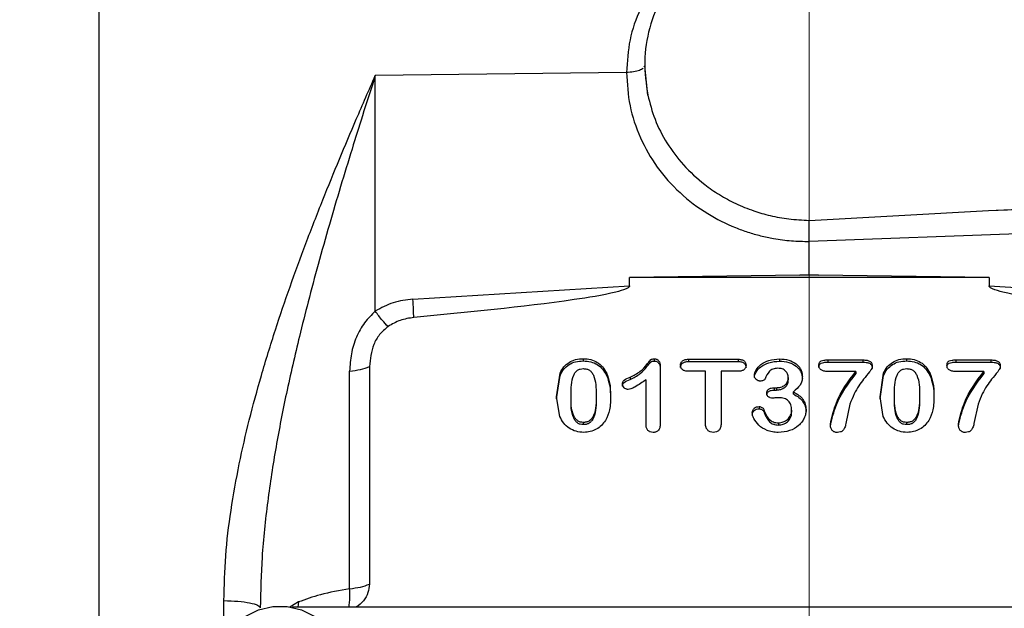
# Model space of a CAD drawing. Header units: inches. Extents: x 0.6 to 16.3, y 0.2 to 11.5.
# Tile 6 of 18: x 2.5 to 4.6, y 7.5 to 8.7. Entities that reach past the tile are written whole.
import ezdxf

# ---------------------------------------------------------------- set-up
doc = ezdxf.new("R2010")
doc.units = ezdxf.units.IN
doc.header["$MEASUREMENT"] = 0
doc.linetypes.add('CENTERX2', pattern=[0.8, 0.5, -0.1, 0.1, -0.1])
doc.styles.add('SLDTEXTSTYLE0', font='TXT', dxfattribs={"width": 0.75})
doc.dimstyles.new('SLDDIMSTYLE1', dxfattribs={"dimtxt": 0.137795, "dimasz": 0.14, "dimexe": 0, "dimexo": 0.0625, "dimgap": 0.034449, "dimtad": 0, "dimdec": 1, "dimlfac": 1.5, "dimrnd": 1e-09, "dimzin": 4, "dimdsep": 46, "dimtxsty": 'SLDTEXTSTYLE0', "dimblk1": 'CLOSED', "dimblk2": 'CLOSED', "dimsah": 1, "dimcen": 0.09, "dimadec": 0, "dimazin": 1, "dimtfac": 1, "dimtdec": 1, "dimtofl": 0, "dimtmove": 0, "dimatfit": 3, "dimldrblk": 'CLOSED', "dimfxl": 0, "dimfrac": 2, "dimtolj": 1, "dimtzin": 12, "dimarcsym": 0})

# ---------------------------------------------------------------- blocks, each defined once
blk = doc.blocks.new('_Closed')
at = {"color": 0, "linetype": 'ByBlock', "lineweight": -2}
for p, q in [((-1, 0.166667), (0, 0)), ((-1, 0.166667), (-1, -0.166667)), ((0, 0), (-1, -0.166667)), ((0, 0), (-1, 0))]:
    blk.add_line(p, q, dxfattribs=at)
blk = doc.blocks.new('_D_1')
at = {"color": 7, "linetype": 'Continuous', "lineweight": 0}
for p, q in [((2.5383, 10.8544), (2.4963, 10.8544)), ((2.4963, 10.8544), (2.4963, 10.6356)), ((2.8437, 10.8544), (2.8857, 10.8544)), ((2.8857, 10.8544), (2.8857, 10.6356)), ((1.4547, 8.3075), (1.4547, 10.6953)), ((4.1497, 5.9189), (4.1497, 10.6953)), ((1.4547, 10.6559), (2.3754, 10.6559)), ((4.1497, 10.6559), (3.0066, 10.6559)), ((2.4963, 10.6356), (2.5383, 10.6356)), ((2.8857, 10.6356), (2.8437, 10.6356))]:
    blk.add_line(p, q, dxfattribs=at)
at = {"color": 7, "linetype": 'Continuous', "lineweight": 18, "xscale": 0.14, "yscale": 0.14, "rotation": 180.0000000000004}
blk.add_blockref('_Closed', (1.4547, 10.6559, -1.4543), dxfattribs=at)
at = {"color": 7, "linetype": 'Continuous', "lineweight": 18, "xscale": 0.14, "yscale": 0.14}
blk.add_blockref('_Closed', (4.1497, 10.6559, -1.4543), dxfattribs=at)
at = {"color": 7, "linetype": 'Continuous', "lineweight": 18, "char_height": 0.1378, "attachment_point": 1, "style": 'SLDTEXTSTYLE0'}
for s, insert in [('103', (2.5383, 10.8132)), ('4.0', (2.5637, 10.6071))]:
    blk.add_mtext(s, dxfattribs=dict(at, insert=insert))

msp = doc.modelspace()

# ---------------------------------------------------------------- linework, layer by layer
at = {"color": 7, "linetype": 'CENTERX2', "lineweight": 18}
msp.add_line((4.1497, 4.1755), (4.1497, 10.743), dxfattribs=at)
at = {"color": 7, "linetype": 'Continuous', "lineweight": 25}
for p, q in [((3.8, 8.6197), (3.7985, 8.6169)), ((3.8, 8.6197), (3.8, 8.6197)), ((3.8065, 8.5571), (3.8, 8.6197)), ((3.7614, 8.6053), (3.2276, 8.5986)), ((3.2276, 8.0981), (3.2276, 8.5986)), ((4.5302, 8.3118), (5.9963, 8.3836)), ((4.5302, 8.3118), (5.0712, 8.3315)), ((4.1495, 8.2911), (4.5302, 8.3118)), ((4.1495, 8.2897), (4.1495, 8.2911)), ((5.0719, 8.2799), (4.1497, 8.2463)), ((4.1497, 8.1755), (4.1497, 8.2463)), ((4.1299, 8.1743), (3.7679, 8.1697)), ((3.7679, 8.152), (3.7679, 8.1697)), ((4.5316, 8.1697), (3.7679, 8.1697)), ((4.1299, 8.1743), (4.1497, 8.1755)), ((4.1497, 8.1745), (4.1299, 8.1743)), ((4.1497, 8.1755), (4.1696, 8.1743)), ((4.1497, 8.1755), (4.1497, 8.1745)), ((4.1696, 8.1743), (4.1497, 8.1745)), ((4.5316, 8.1697), (4.1696, 8.1743)), ((4.5316, 8.1697), (4.5316, 8.152)), ((3.3075, 8.1237), (3.7679, 8.152)), ((4.5316, 8.152), (4.992, 8.1237)), ((3.6694, 7.9972), (3.6694, 7.9924)), ((3.8202, 7.997), (3.8202, 7.9922)), ((3.893, 7.996), (3.9985, 7.996)), ((3.893, 7.996), (3.893, 7.9912)), ((3.9985, 7.996), (3.9985, 7.9912)), ((4.0863, 7.9967), (4.0863, 7.9919)), ((4.1888, 7.9946), (4.2633, 7.9946)), ((4.1888, 7.9946), (4.1888, 7.9898)), ((4.2633, 7.9946), (4.2633, 7.9898)), ((4.3565, 7.9972), (4.3565, 7.9924)), ((4.4608, 7.9946), (4.5353, 7.9946)), ((4.4608, 7.9946), (4.4608, 7.9898)), ((4.5353, 7.9946), (4.5353, 7.9898)), ((3.215, 7.9803), (3.215, 7.5181)), ((3.8332, 7.9809), (3.8332, 7.8614)), ((3.893, 7.9912), (3.9985, 7.9912)), ((4.1888, 7.9898), (4.2633, 7.9898)), ((4.4608, 7.9898), (4.5353, 7.9898)), ((3.1731, 7.5085), (3.1731, 7.9707)), ((3.6129, 7.9163), (3.6203, 7.9664)), ((3.6129, 7.9116), (3.6203, 7.9617)), ((3.6203, 7.9664), (3.6203, 7.9617)), ((3.7188, 7.9668), (3.7188, 7.962)), ((3.7688, 7.9579), (3.7688, 7.9531)), ((3.8028, 7.8573), (3.8028, 7.9523)), ((3.9292, 7.9704), (3.893, 7.9704)), ((3.9292, 7.8592), (3.9292, 7.9704)), ((3.9985, 7.9704), (3.9623, 7.9704)), ((3.9623, 7.9704), (3.9623, 7.8592)), ((4.1051, 7.9573), (4.1051, 7.9525)), ((4.2487, 7.9701), (4.1888, 7.9701)), ((4.2487, 7.9701), (4.2487, 7.9653)), ((4.3, 7.9163), (4.3074, 7.9664)), ((4.3, 7.9116), (4.3074, 7.9617)), ((4.3074, 7.9664), (4.3074, 7.9617)), ((4.4059, 7.9668), (4.4059, 7.962)), ((4.5207, 7.9701), (4.4608, 7.9701)), ((4.5207, 7.9701), (4.5207, 7.9653)), ((4.0754, 7.9354), (4.0799, 7.9354)), ((4.0754, 7.9354), (4.0754, 7.9306)), ((4.0754, 7.9306), (4.0799, 7.9306)), ((4.0799, 7.9354), (4.0799, 7.9306)), ((3.6196, 7.8744), (3.6129, 7.9163)), ((3.6435, 7.9146), (3.6435, 7.9194)), ((3.6967, 7.9202), (3.6967, 7.9154)), ((4.1161, 7.9219), (4.1161, 7.9267)), ((4.3067, 7.8744), (4.3, 7.9163)), ((4.3306, 7.9146), (4.3306, 7.9194)), ((4.3838, 7.9202), (4.3838, 7.9154)), ((4.0431, 7.8955), (4.0431, 7.8907)), ((4.0529, 7.8895), (4.0529, 7.8848)), ((4.1122, 7.8881), (4.1122, 7.8833)), ((4.2362, 7.9003), (4.2276, 7.8592)), ((4.5083, 7.9003), (4.4996, 7.8592)), ((3.67, 7.857), (3.67, 7.8618)), ((4.0841, 7.8609), (4.0841, 7.8561)), ((4.3571, 7.857), (4.3571, 7.8618)), ((5.2488, 7.4693), (3.0513, 7.4693))]:
    msp.add_line(p, q, dxfattribs=at)
at = {"color": 8, "linetype": 'Continuous', "lineweight": 25}
for p, q in [((2.9059, 7.4309), (2.9059, 7.4831)), ((3.0645, 7.4803), (3.0457, 7.4693)), ((3.0645, 7.4803), (3.0631, 7.4693))]:
    msp.add_line(p, q, dxfattribs=at)
at = {"color": 7, "linetype": 'Continuous', "lineweight": 25, "flags": 128}
msp.add_lwpolyline([(2.9492, 7.266), (2.9407, 7.2729), (2.9209, 7.2951), (2.9078, 7.3212), (2.902, 7.3496), (2.9039, 7.3784), (2.9135, 7.4058), (2.93, 7.4302), (2.9526, 7.4499), (2.9797, 7.4638), (3.0096, 7.471), (3.0405, 7.471), (3.0705, 7.4638), (3.0976, 7.4499), (3.1201, 7.4302), (3.1367, 7.4058), (3.1462, 7.3784), (3.1482, 7.3496), (3.1424, 7.3212), (3.1292, 7.2951), (3.1095, 7.2729), (3.1037, 7.268)], dxfattribs=at)
at = {"color": 7, "linetype": 'Continuous', "lineweight": 25}
for points in [[(2.6401, 9.0189), (2.6401, 8.9622), (2.6401, 8.8488), (2.6401, 8.6655), (2.6401, 8.4751), (2.6401, 8.2782), (2.6401, 8.0773), (2.6401, 7.8743), (2.6401, 7.6713), (2.6401, 7.4704), (2.6401, 7.2736), (2.6401, 7.0831), (2.6401, 6.8999), (2.6401, 6.7865), (2.6401, 6.7298)], [(4.1497, 8.9463), (4.124, 8.9447), (4.0726, 8.9417), (3.9992, 8.9172), (3.9331, 8.8796), (3.8776, 8.829), (3.8351, 8.7683), (3.8081, 8.7005), (3.7965, 8.6286), (3.8032, 8.5809), (3.8065, 8.5571)], [(3.3094, 8.0847), (3.3092, 8.0899), (3.3088, 8.1003), (3.3079, 8.1159), (3.3075, 8.1237)], [(3.1731, 7.9707), (3.1811, 7.9717), (3.1972, 7.9737), (3.209, 7.9781), (3.215, 7.9803)], [(3.1731, 7.5085), (3.1811, 7.5095), (3.1972, 7.5115), (3.209, 7.5159), (3.215, 7.5181)], [(2.9059, 7.4831), (2.9161, 7.4828), (2.9365, 7.4822), (2.9619, 7.4786), (2.9796, 7.4735), (2.9819, 7.4696), (2.9831, 7.4676)]]:
    msp.add_open_spline(points, degree=3, dxfattribs=at)
for points, knots in [([(4.1497, 8.9542), (4.1244, 8.9526), (4.0735, 8.9492), (4.0001, 8.9285), (3.9325, 8.8968), (3.8734, 8.8538), (3.8248, 8.8015), (3.7888, 8.7413), (3.7658, 8.6751), (3.7629, 8.6286), (3.7614, 8.6053)], [0, 0, 0, 0, 0.12588, 0.252034, 0.377802, 0.503099, 0.627916, 0.752083, 0.876161, 1, 1, 1, 1]), ([(2.9059, 7.4831), (2.9067, 7.5148), (2.9083, 7.5787), (2.9203, 7.6758), (2.9375, 7.772), (2.9595, 7.8676), (2.9854, 7.9627), (3.0145, 8.0572), (3.0463, 8.1506), (3.0801, 8.2428), (3.1153, 8.3332), (3.1513, 8.4213), (3.1885, 8.5095), (3.2141, 8.5679), (3.2276, 8.5986)], [0, 0, 0, 0, 0.0815294, 0.164425, 0.2492067, 0.32972, 0.4127359, 0.4986256, 0.5805034, 0.66382, 0.7493837, 0.8303527, 0.9107101, 1, 1, 1, 1]), ([(3.2276, 8.5986), (3.2184, 8.5701), (3.2018, 8.5185), (3.1772, 8.4397), (3.1537, 8.3628), (3.1295, 8.2811), (3.1065, 8.1996), (3.0853, 8.1204), (3.0623, 8.0291), (3.0387, 7.9265), (3.0158, 7.8095), (2.998, 7.6934), (2.9856, 7.579), (2.9839, 7.5034), (2.9831, 7.4676)], [0, 0, 0, 0, 0.080466, 0.145667, 0.218995, 0.292319, 0.368437, 0.439039, 0.504129, 0.610517, 0.708099, 0.807732, 0.908693, 1, 1, 1, 1]), ([(3.7614, 8.6053), (3.7628, 8.5816), (3.7657, 8.5341), (3.7888, 8.4658), (3.8246, 8.4031), (3.8733, 8.3483), (3.9302, 8.3052), (3.9807, 8.2797), (4.0191, 8.2658), (4.0462, 8.2581), (4.077, 8.2516), (4.1116, 8.2469), (4.1371, 8.2465), (4.1497, 8.2463)], [0, 0, 0, 0, 0.124909, 0.249823, 0.374761, 0.499689, 0.624657, 0.735186, 0.781752, 0.828233, 0.874875, 0.937632, 1, 1, 1, 1]), ([(3.8065, 8.5571), (3.811, 8.5398), (3.8203, 8.5046), (3.8462, 8.4544), (3.8815, 8.4073), (3.9205, 8.3713), (3.9587, 8.3449), (3.9935, 8.3261), (4.0298, 8.3113), (4.0676, 8.3005), (4.107, 8.293), (4.135, 8.2917), (4.1495, 8.2911)], [0, 0, 0, 0, 0.118447, 0.241237, 0.368461, 0.500145, 0.580736, 0.663983, 0.750058, 0.826143, 0.909682, 1, 1, 1, 1]), ([(4.1497, 8.2463), (4.1497, 8.2497), (4.1497, 8.2568), (4.1495, 8.2684), (4.1494, 8.2801), (4.1495, 8.2865), (4.1495, 8.2897)], [0, 0, 0, 0, 0.2254737, 0.4672839, 0.7254546, 1, 1, 1, 1]), ([(3.7679, 8.152), (3.7679, 8.1518), (3.7679, 8.1512), (3.7673, 8.1501), (3.7652, 8.1479), (3.7557, 8.1431), (3.7173, 8.1327), (3.567, 8.1092), (3.4233, 8.0956), (3.3094, 8.0847)], [0, 0, 0, 0, 0.001747, 0.003648, 0.008277, 0.022178, 0.071791, 0.264748, 1, 1, 1, 1]), ([(4.99, 8.0847), (4.8762, 8.0956), (4.7325, 8.1092), (4.5822, 8.1327), (4.5438, 8.1431), (4.5343, 8.1479), (4.5322, 8.1501), (4.5316, 8.1512), (4.5316, 8.1518), (4.5316, 8.152)], [0, 0, 0, 0, 0.735251, 0.928208, 0.97782, 0.991721, 0.996351, 0.998252, 1, 1, 1, 1]), ([(3.3075, 8.1237), (3.2933, 8.122), (3.2649, 8.1184), (3.24, 8.1049), (3.2276, 8.0981)], [0, 0, 0, 0, 0.500024, 1, 1, 1, 1]), ([(3.2276, 8.0981), (3.2196, 8.0903), (3.203, 8.0741), (3.1864, 8.0425), (3.1752, 8.0074), (3.1738, 7.9831), (3.1731, 7.9707)], [0, 0, 0, 0, 0.230595, 0.476915, 0.734981, 1, 1, 1, 1]), ([(3.2548, 8.0656), (3.2507, 8.0697), (3.2426, 8.0778), (3.2326, 8.0914), (3.2276, 8.0981)], [0, 0, 0, 0, 0.500032, 1, 1, 1, 1]), ([(3.3094, 8.0847), (3.2996, 8.0832), (3.2801, 8.0802), (3.2632, 8.0705), (3.2548, 8.0656)], [0, 0, 0, 0, 0.5009834, 1, 1, 1, 1]), ([(3.2548, 8.0656), (3.2484, 8.0602), (3.2356, 8.0494), (3.2194, 8.0204), (3.2167, 7.9964), (3.215, 7.9803)], [0, 0, 0, 0, 0.250276, 0.500611, 1, 1, 1, 1]), ([(3.6203, 7.9664), (3.6227, 7.971), (3.6273, 7.9799), (3.639, 7.99), (3.6534, 7.9962), (3.6639, 7.9969), (3.6694, 7.9972)], [0, 0, 0, 0, 0.259574, 0.499925, 0.740236, 1, 1, 1, 1]), ([(3.6203, 7.9617), (3.6227, 7.9663), (3.6273, 7.9752), (3.639, 7.9852), (3.6534, 7.9915), (3.6639, 7.9921), (3.6694, 7.9924)], [0, 0, 0, 0, 0.259698, 0.499935, 0.740361, 1, 1, 1, 1]), ([(3.6694, 7.9972), (3.6748, 7.9969), (3.6852, 7.9962), (3.6995, 7.99), (3.7112, 7.9801), (3.7162, 7.9714), (3.7188, 7.9668)], [0, 0, 0, 0, 0.256598, 0.497206, 0.737024, 1, 1, 1, 1]), ([(3.6694, 7.9924), (3.6748, 7.9921), (3.6852, 7.9914), (3.6995, 7.9852), (3.7112, 7.9753), (3.7162, 7.9666), (3.7188, 7.962)], [0, 0, 0, 0, 0.256718, 0.497216, 0.737148, 1, 1, 1, 1]), ([(3.7688, 7.9579), (3.7764, 7.9616), (3.7904, 7.9684), (3.8024, 7.9819), (3.8093, 7.9906), (3.8121, 7.9945), (3.8142, 7.996), (3.8166, 7.9968), (3.8187, 7.9969), (3.8202, 7.997)], [0, 0, 0, 0, 0.3750446, 0.6892168, 0.8178571, 0.8877444, 0.9090441, 0.9340714, 1, 1, 1, 1]), ([(3.7688, 7.9531), (3.7764, 7.9568), (3.7904, 7.9636), (3.8024, 7.9772), (3.8093, 7.9858), (3.8121, 7.9897), (3.8142, 7.9912), (3.8166, 7.9921), (3.8187, 7.9921), (3.8202, 7.9922)], [0, 0, 0, 0, 0.3750529, 0.689232, 0.8186005, 0.8877655, 0.9091516, 0.9342129, 1, 1, 1, 1]), ([(3.8202, 7.997), (3.8211, 7.9969), (3.8229, 7.9968), (3.8256, 7.996), (3.8278, 7.9946), (3.8305, 7.992), (3.8329, 7.9873), (3.8331, 7.9832), (3.8332, 7.9809)], [0, 0, 0, 0, 0.117119, 0.227253, 0.336642, 0.451648, 0.701902, 1, 1, 1, 1]), ([(3.8202, 7.9922), (3.8211, 7.9921), (3.823, 7.9921), (3.8256, 7.9912), (3.8278, 7.9898), (3.8305, 7.9872), (3.8329, 7.9825), (3.8331, 7.9784), (3.8332, 7.9761)], [0, 0, 0, 0, 0.117329, 0.227527, 0.336851, 0.451704, 0.702282, 1, 1, 1, 1]), ([(3.8761, 7.9832), (3.8762, 7.9841), (3.8763, 7.986), (3.8771, 7.9885), (3.8785, 7.9908), (3.8804, 7.9927), (3.8829, 7.9942), (3.887, 7.9957), (3.8905, 7.9959), (3.893, 7.996)], [0, 0, 0, 0, 0.122827, 0.236649, 0.346923, 0.459626, 0.577575, 0.704075, 1, 1, 1, 1]), ([(3.9985, 7.996), (4.001, 7.9959), (4.0046, 7.9957), (4.0089, 7.9941), (4.0113, 7.9926), (4.0131, 7.9906), (4.015, 7.9876), (4.0152, 7.985), (4.0154, 7.9832)], [0, 0, 0, 0, 0.3079681, 0.4359459, 0.5531311, 0.6639947, 0.7721734, 1, 1, 1, 1]), ([(4.0332, 7.9618), (4.0334, 7.9637), (4.0338, 7.9677), (4.0378, 7.9761), (4.0472, 7.9862), (4.0646, 7.9951), (4.0787, 7.9962), (4.0863, 7.9967)], [0, 0, 0, 0, 0.085326, 0.181771, 0.408011, 0.680218, 1, 1, 1, 1]), ([(4.0332, 7.9571), (4.0334, 7.9589), (4.0338, 7.963), (4.0378, 7.9713), (4.0472, 7.9814), (4.0646, 7.9904), (4.0787, 7.9914), (4.0863, 7.9919)], [0, 0, 0, 0, 0.085406, 0.181775, 0.408014, 0.680219, 1, 1, 1, 1]), ([(4.0863, 7.9967), (4.093, 7.9963), (4.1057, 7.9954), (4.1197, 7.9883), (4.1277, 7.9806), (4.1319, 7.974), (4.1345, 7.9668), (4.1349, 7.9617), (4.135, 7.9591)], [0, 0, 0, 0, 0.284239, 0.53584, 0.653928, 0.76842, 0.882598, 1, 1, 1, 1]), ([(4.0863, 7.9919), (4.093, 7.9915), (4.1057, 7.9906), (4.1197, 7.9835), (4.1277, 7.9758), (4.1319, 7.9693), (4.1345, 7.962), (4.1349, 7.9569), (4.135, 7.9543)], [0, 0, 0, 0, 0.284241, 0.535843, 0.654117, 0.768423, 0.882701, 1, 1, 1, 1]), ([(4.1702, 7.9832), (4.1702, 7.9843), (4.1703, 7.9863), (4.1712, 7.989), (4.1728, 7.9912), (4.1761, 7.9931), (4.1815, 7.9943), (4.1862, 7.9945), (4.1888, 7.9946)], [0, 0, 0, 0, 0.136035, 0.251228, 0.353884, 0.455432, 0.693783, 1, 1, 1, 1]), ([(4.2633, 7.9946), (4.2664, 7.9945), (4.2717, 7.9943), (4.2779, 7.9923), (4.281, 7.9897), (4.2825, 7.9872), (4.2834, 7.9843), (4.2835, 7.9822), (4.2836, 7.981)], [0, 0, 0, 0, 0.324083, 0.560406, 0.660399, 0.762283, 0.873541, 1, 1, 1, 1]), ([(4.3074, 7.9664), (4.3098, 7.971), (4.3144, 7.9799), (4.3261, 7.99), (4.3404, 7.9962), (4.351, 7.9969), (4.3565, 7.9972)], [0, 0, 0, 0, 0.259574, 0.499925, 0.740236, 1, 1, 1, 1]), ([(4.3074, 7.9617), (4.3098, 7.9663), (4.3144, 7.9752), (4.3261, 7.9852), (4.3405, 7.9915), (4.351, 7.9921), (4.3565, 7.9924)], [0, 0, 0, 0, 0.259698, 0.499935, 0.740361, 1, 1, 1, 1]), ([(4.3565, 7.9972), (4.3619, 7.9969), (4.3723, 7.9962), (4.3866, 7.99), (4.3983, 7.9801), (4.4033, 7.9714), (4.4059, 7.9668)], [0, 0, 0, 0, 0.256598, 0.497206, 0.737024, 1, 1, 1, 1]), ([(4.3565, 7.9924), (4.3619, 7.9921), (4.3723, 7.9914), (4.3866, 7.9852), (4.3983, 7.9753), (4.4033, 7.9666), (4.4059, 7.962)], [0, 0, 0, 0, 0.256718, 0.497216, 0.737148, 1, 1, 1, 1]), ([(4.4422, 7.9832), (4.4423, 7.9843), (4.4424, 7.9863), (4.4433, 7.989), (4.4449, 7.9912), (4.4481, 7.9931), (4.4536, 7.9943), (4.4582, 7.9945), (4.4608, 7.9946)], [0, 0, 0, 0, 0.136035, 0.251228, 0.353884, 0.455432, 0.693783, 1, 1, 1, 1]), ([(4.5353, 7.9946), (4.5384, 7.9945), (4.5438, 7.9943), (4.5499, 7.9923), (4.5531, 7.9897), (4.5546, 7.9872), (4.5555, 7.9843), (4.5556, 7.9822), (4.5556, 7.981)], [0, 0, 0, 0, 0.324083, 0.560406, 0.660399, 0.762283, 0.873541, 1, 1, 1, 1]), ([(3.6435, 7.9194), (3.6435, 7.9341), (3.6434, 7.9512), (3.6523, 7.9683), (3.657, 7.9729), (3.6631, 7.9757), (3.6675, 7.9759), (3.6698, 7.9761)], [0, 0, 0, 0, 0.630832, 0.731187, 0.819991, 0.906328, 1, 1, 1, 1]), ([(3.6698, 7.9761), (3.6722, 7.9759), (3.6768, 7.9757), (3.683, 7.9729), (3.6878, 7.9682), (3.6969, 7.9516), (3.6968, 7.9347), (3.6967, 7.9202)], [0, 0, 0, 0, 0.098523, 0.18739, 0.275879, 0.378904, 1, 1, 1, 1]), ([(3.8761, 7.9784), (3.8762, 7.9794), (3.8763, 7.9812), (3.8771, 7.9837), (3.8785, 7.986), (3.8804, 7.9879), (3.8829, 7.9894), (3.887, 7.9909), (3.8905, 7.9911), (3.893, 7.9912)], [0, 0, 0, 0, 0.123069, 0.236966, 0.347168, 0.45969, 0.577876, 0.704462, 1, 1, 1, 1]), ([(3.893, 7.9704), (3.8904, 7.9705), (3.8869, 7.9707), (3.8827, 7.9722), (3.8802, 7.9738), (3.8784, 7.9757), (3.8766, 7.9788), (3.8763, 7.9814), (3.8761, 7.9832)], [0, 0, 0, 0, 0.305012, 0.432199, 0.54885, 0.659477, 0.768167, 1, 1, 1, 1]), ([(3.9985, 7.9912), (4.001, 7.9911), (4.0046, 7.9909), (4.0089, 7.9894), (4.0113, 7.9878), (4.0131, 7.9858), (4.015, 7.9828), (4.0152, 7.9802), (4.0154, 7.9784)], [0, 0, 0, 0, 0.308345, 0.436238, 0.553195, 0.664254, 0.77251, 1, 1, 1, 1]), ([(4.0154, 7.9832), (4.0152, 7.9814), (4.015, 7.9788), (4.0131, 7.9757), (4.0112, 7.9738), (4.0088, 7.9722), (4.0046, 7.9707), (4.001, 7.9705), (3.9985, 7.9704)], [0, 0, 0, 0, 0.23077, 0.339542, 0.45073, 0.567662, 0.695059, 1, 1, 1, 1]), ([(4.0832, 7.9768), (4.0794, 7.9766), (4.074, 7.9763), (4.068, 7.9733), (4.0612, 7.967), (4.0583, 7.9599), (4.0559, 7.9541)], [0, 0, 0, 0, 0.283743, 0.400474, 0.504922, 1, 1, 1, 1]), ([(4.1051, 7.9573), (4.1049, 7.9598), (4.1043, 7.9649), (4.1003, 7.9703), (4.0961, 7.9737), (4.0908, 7.9763), (4.0863, 7.9766), (4.0832, 7.9768)], [0, 0, 0, 0, 0.238971, 0.479096, 0.603797, 0.728532, 1, 1, 1, 1]), ([(4.1702, 7.9784), (4.1702, 7.9795), (4.1703, 7.9815), (4.1712, 7.9843), (4.1728, 7.9864), (4.1761, 7.9883), (4.1815, 7.9895), (4.1862, 7.9897), (4.1888, 7.9898)], [0, 0, 0, 0, 0.13624, 0.251492, 0.354081, 0.455499, 0.694432, 1, 1, 1, 1]), ([(4.1888, 7.9701), (4.1861, 7.9702), (4.1812, 7.9703), (4.1756, 7.9724), (4.1727, 7.975), (4.1712, 7.9773), (4.1703, 7.9801), (4.1702, 7.9821), (4.1702, 7.9832)], [0, 0, 0, 0, 0.307352, 0.546387, 0.652221, 0.758481, 0.872423, 1, 1, 1, 1]), ([(4.2836, 7.981), (4.2835, 7.9802), (4.2832, 7.9779), (4.2812, 7.974), (4.2752, 7.9656), (4.2655, 7.9546), (4.2543, 7.9391), (4.244, 7.9215), (4.239, 7.9078), (4.2362, 7.9003)], [0, 0, 0, 0, 0.0255614, 0.0743931, 0.1382907, 0.3533815, 0.5337641, 0.7422867, 1, 1, 1, 1]), ([(4.2633, 7.9898), (4.2664, 7.9897), (4.2707, 7.9896), (4.2759, 7.9882), (4.2788, 7.9868), (4.281, 7.9849), (4.2825, 7.9824), (4.2834, 7.9795), (4.2835, 7.9774), (4.2836, 7.9763)], [0, 0, 0, 0, 0.324163, 0.451871, 0.560974, 0.661015, 0.762853, 0.873913, 1, 1, 1, 1]), ([(4.3306, 7.9194), (4.3306, 7.9341), (4.3305, 7.9512), (4.3394, 7.9683), (4.3441, 7.9729), (4.3502, 7.9757), (4.3546, 7.9759), (4.3569, 7.9761)], [0, 0, 0, 0, 0.630832, 0.731187, 0.819991, 0.906328, 1, 1, 1, 1]), ([(4.3569, 7.9761), (4.3593, 7.9759), (4.3639, 7.9757), (4.3701, 7.9729), (4.3749, 7.9682), (4.384, 7.9516), (4.3839, 7.9347), (4.3838, 7.9202)], [0, 0, 0, 0, 0.098523, 0.18739, 0.275879, 0.378904, 1, 1, 1, 1]), ([(4.4422, 7.9784), (4.4423, 7.9795), (4.4424, 7.9815), (4.4433, 7.9843), (4.4449, 7.9864), (4.4481, 7.9883), (4.4536, 7.9895), (4.4582, 7.9897), (4.4608, 7.9898)], [0, 0, 0, 0, 0.13624, 0.251492, 0.354081, 0.455499, 0.694432, 1, 1, 1, 1]), ([(4.4608, 7.9701), (4.4581, 7.9702), (4.4532, 7.9703), (4.4477, 7.9724), (4.4447, 7.975), (4.4432, 7.9773), (4.4424, 7.9801), (4.4423, 7.9821), (4.4422, 7.9832)], [0, 0, 0, 0, 0.307352, 0.546387, 0.652221, 0.758481, 0.872423, 1, 1, 1, 1]), ([(4.5556, 7.981), (4.5555, 7.9802), (4.5553, 7.9779), (4.5533, 7.974), (4.5472, 7.9656), (4.5376, 7.9546), (4.5263, 7.9391), (4.5161, 7.9215), (4.5111, 7.9078), (4.5083, 7.9003)], [0, 0, 0, 0, 0.025561, 0.074393, 0.138291, 0.353382, 0.533764, 0.742287, 1, 1, 1, 1]), ([(4.5353, 7.9898), (4.5384, 7.9897), (4.5428, 7.9896), (4.5479, 7.9882), (4.5508, 7.9868), (4.553, 7.9849), (4.5546, 7.9824), (4.5555, 7.9795), (4.5556, 7.9774), (4.5556, 7.9763)], [0, 0, 0, 0, 0.3241632, 0.4518713, 0.5609743, 0.6610146, 0.7628527, 0.8739127, 1, 1, 1, 1]), ([(3.7188, 7.9668), (3.7213, 7.9599), (3.727, 7.9442), (3.7272, 7.9275), (3.7273, 7.9181)], [0, 0, 0, 0, 0.435339, 1, 1, 1, 1]), ([(3.7188, 7.962), (3.7213, 7.9552), (3.727, 7.9394), (3.7272, 7.9228), (3.7273, 7.9134)], [0, 0, 0, 0, 0.435339, 1, 1, 1, 1]), ([(3.7527, 7.9435), (3.7527, 7.9443), (3.7528, 7.9459), (3.7535, 7.9481), (3.7546, 7.95), (3.7592, 7.954), (3.7644, 7.9561), (3.7688, 7.9579)], [0, 0, 0, 0, 0.111606, 0.211362, 0.304197, 0.396154, 1, 1, 1, 1]), ([(3.7527, 7.9387), (3.7528, 7.9403), (3.753, 7.9426), (3.7546, 7.9452), (3.7592, 7.9492), (3.7644, 7.9513), (3.7688, 7.9531)], [0, 0, 0, 0, 0.2111541, 0.303925, 0.3955536, 1, 1, 1, 1]), ([(3.8028, 7.9523), (3.7951, 7.947), (3.7849, 7.9399), (3.7718, 7.9331), (3.7666, 7.9322), (3.7646, 7.9319)], [0, 0, 0, 0, 0.649668, 0.85993, 1, 1, 1, 1]), ([(4.0451, 7.9495), (4.0444, 7.9496), (4.043, 7.9497), (4.0401, 7.9506), (4.0374, 7.9523), (4.0353, 7.9547), (4.0336, 7.9576), (4.0334, 7.9601), (4.0332, 7.9618)], [0, 0, 0, 0, 0.109931, 0.220975, 0.463816, 0.593368, 0.72218, 1, 1, 1, 1]), ([(4.0559, 7.9541), (4.0557, 7.9538), (4.0553, 7.9531), (4.054, 7.9518), (4.0519, 7.9506), (4.0487, 7.9497), (4.0464, 7.9496), (4.0451, 7.9495)], [0, 0, 0, 0, 0.1018108, 0.2065771, 0.4400913, 0.7048708, 1, 1, 1, 1]), ([(4.0799, 7.9354), (4.0832, 7.9357), (4.0896, 7.9361), (4.0967, 7.9399), (4.1011, 7.944), (4.1035, 7.9479), (4.1049, 7.9524), (4.1051, 7.9556), (4.1051, 7.9573)], [0, 0, 0, 0, 0.25195, 0.493492, 0.614205, 0.734247, 0.860789, 1, 1, 1, 1]), ([(4.0799, 7.9306), (4.0832, 7.9309), (4.0896, 7.9314), (4.0967, 7.9351), (4.1011, 7.9392), (4.1035, 7.9431), (4.1049, 7.9476), (4.1051, 7.9508), (4.1051, 7.9525)], [0, 0, 0, 0, 0.2521698, 0.4935251, 0.614335, 0.7344174, 0.8609189, 1, 1, 1, 1]), ([(4.135, 7.9591), (4.1348, 7.9558), (4.1344, 7.9496), (4.1289, 7.9377), (4.1213, 7.9312), (4.1161, 7.9267)], [0, 0, 0, 0, 0.2550596, 0.4886729, 1, 1, 1, 1]), ([(4.1945, 7.8579), (4.198, 7.8734), (4.2071, 7.9143), (4.2327, 7.9487), (4.2487, 7.9701)], [0, 0, 0, 0, 0.380583, 1, 1, 1, 1]), ([(4.1945, 7.8531), (4.198, 7.8687), (4.2071, 7.9095), (4.2327, 7.9439), (4.2487, 7.9653)], [0, 0, 0, 0, 0.380583, 1, 1, 1, 1]), ([(4.4059, 7.9668), (4.4084, 7.9599), (4.4141, 7.9442), (4.4143, 7.9275), (4.4144, 7.9181)], [0, 0, 0, 0, 0.435339, 1, 1, 1, 1]), ([(4.4059, 7.962), (4.4084, 7.9552), (4.4141, 7.9394), (4.4143, 7.9228), (4.4144, 7.9134)], [0, 0, 0, 0, 0.435339, 1, 1, 1, 1]), ([(4.4665, 7.8579), (4.47, 7.8734), (4.4791, 7.9143), (4.5048, 7.9487), (4.5207, 7.9701)], [0, 0, 0, 0, 0.3805832, 1, 1, 1, 1]), ([(4.4665, 7.8531), (4.47, 7.8687), (4.4791, 7.9095), (4.5048, 7.9439), (4.5207, 7.9653)], [0, 0, 0, 0, 0.380583, 1, 1, 1, 1]), ([(3.7646, 7.9319), (3.7638, 7.9319), (3.7623, 7.932), (3.7593, 7.933), (3.7561, 7.9353), (3.7532, 7.939), (3.7528, 7.942), (3.7527, 7.9435)], [0, 0, 0, 0, 0.119896, 0.23864, 0.49284, 0.749944, 1, 1, 1, 1]), ([(4.0594, 7.9243), (4.0594, 7.9251), (4.0595, 7.9266), (4.0603, 7.9288), (4.0616, 7.9308), (4.0634, 7.9324), (4.0657, 7.9338), (4.0697, 7.9352), (4.073, 7.9353), (4.0754, 7.9354)], [0, 0, 0, 0, 0.112727, 0.21922, 0.325103, 0.436096, 0.554994, 0.685767, 1, 1, 1, 1]), ([(4.0594, 7.9195), (4.0594, 7.9203), (4.0595, 7.9219), (4.0603, 7.924), (4.0616, 7.926), (4.0634, 7.9277), (4.0657, 7.929), (4.0697, 7.9304), (4.073, 7.9305), (4.0754, 7.9306)], [0, 0, 0, 0, 0.112982, 0.219554, 0.325361, 0.436166, 0.555326, 0.686195, 1, 1, 1, 1]), ([(3.67, 7.8618), (3.6677, 7.8619), (3.6632, 7.8622), (3.6572, 7.8651), (3.6524, 7.8699), (3.6433, 7.887), (3.6434, 7.9044), (3.6435, 7.9194)], [0, 0, 0, 0, 0.093685, 0.179947, 0.26834, 0.371448, 1, 1, 1, 1]), ([(3.67, 7.857), (3.6677, 7.8571), (3.6632, 7.8574), (3.6572, 7.8603), (3.6524, 7.8651), (3.6433, 7.8823), (3.6434, 7.8996), (3.6435, 7.9146)], [0, 0, 0, 0, 0.0935556, 0.1799229, 0.2680015, 0.371434, 1, 1, 1, 1]), ([(3.6967, 7.9202), (3.6969, 7.9052), (3.6971, 7.8876), (3.688, 7.8702), (3.6833, 7.8653), (3.6771, 7.8622), (3.6725, 7.8619), (3.67, 7.8618)], [0, 0, 0, 0, 0.624418, 0.728887, 0.817027, 0.904547, 1, 1, 1, 1]), ([(3.6967, 7.9154), (3.6969, 7.9004), (3.6971, 7.8829), (3.688, 7.8655), (3.6833, 7.8605), (3.6771, 7.8574), (3.6725, 7.8571), (3.67, 7.857)], [0, 0, 0, 0, 0.624415, 0.72857, 0.817017, 0.904289, 1, 1, 1, 1]), ([(3.7273, 7.9181), (3.7273, 7.9082), (3.7273, 7.8902), (3.7201, 7.8736), (3.7169, 7.8662)], [0, 0, 0, 0, 0.555597, 1, 1, 1, 1]), ([(4.0723, 7.9134), (4.0704, 7.9135), (4.0678, 7.9137), (4.0646, 7.915), (4.0627, 7.9163), (4.0612, 7.9179), (4.0597, 7.9205), (4.0595, 7.9227), (4.0594, 7.9243)], [0, 0, 0, 0, 0.28104, 0.404049, 0.521528, 0.635146, 0.749191, 1, 1, 1, 1]), ([(4.0852, 7.9143), (4.0829, 7.9142), (4.0793, 7.914), (4.075, 7.9136), (4.073, 7.9135), (4.0723, 7.9134)], [0, 0, 0, 0, 0.534794, 0.834424, 1, 1, 1, 1]), ([(4.1122, 7.8881), (4.112, 7.8918), (4.1116, 7.8972), (4.1084, 7.9036), (4.1052, 7.9075), (4.1012, 7.9105), (4.0947, 7.9136), (4.0891, 7.914), (4.0852, 7.9143)], [0, 0, 0, 0, 0.2697488, 0.3899694, 0.5068465, 0.6226335, 0.7399805, 1, 1, 1, 1]), ([(4.1161, 7.9267), (4.1202, 7.9244), (4.1278, 7.9201), (4.1365, 7.9111), (4.142, 7.9007), (4.1426, 7.8932), (4.1429, 7.8894)], [0, 0, 0, 0, 0.279828, 0.527212, 0.760172, 1, 1, 1, 1]), ([(4.1161, 7.9219), (4.1202, 7.9196), (4.1278, 7.9153), (4.1365, 7.9063), (4.142, 7.8959), (4.1426, 7.8884), (4.1429, 7.8846)], [0, 0, 0, 0, 0.279828, 0.527212, 0.760172, 1, 1, 1, 1]), ([(4.3571, 7.8618), (4.3548, 7.8619), (4.3503, 7.8622), (4.3442, 7.8651), (4.3395, 7.8699), (4.3304, 7.887), (4.3305, 7.9044), (4.3306, 7.9194)], [0, 0, 0, 0, 0.093685, 0.179947, 0.26834, 0.371448, 1, 1, 1, 1]), ([(4.3571, 7.857), (4.3548, 7.8571), (4.3503, 7.8574), (4.3443, 7.8603), (4.3395, 7.8651), (4.3304, 7.8823), (4.3305, 7.8996), (4.3306, 7.9146)], [0, 0, 0, 0, 0.093556, 0.179923, 0.268001, 0.371434, 1, 1, 1, 1]), ([(4.3838, 7.9202), (4.384, 7.9052), (4.3842, 7.8876), (4.3751, 7.8702), (4.3704, 7.8653), (4.3642, 7.8622), (4.3596, 7.8619), (4.3571, 7.8618)], [0, 0, 0, 0, 0.624418, 0.728887, 0.817027, 0.904547, 1, 1, 1, 1]), ([(4.3838, 7.9154), (4.384, 7.9004), (4.3842, 7.8829), (4.3751, 7.8655), (4.3704, 7.8605), (4.3642, 7.8574), (4.3596, 7.8571), (4.3571, 7.857)], [0, 0, 0, 0, 0.624415, 0.72857, 0.817017, 0.904289, 1, 1, 1, 1]), ([(4.4144, 7.9181), (4.4144, 7.9082), (4.4144, 7.8902), (4.4072, 7.8736), (4.4039, 7.8662)], [0, 0, 0, 0, 0.555597, 1, 1, 1, 1]), ([(4.0285, 7.8821), (4.0286, 7.8839), (4.0289, 7.8866), (4.0308, 7.8898), (4.0332, 7.8925), (4.0373, 7.895), (4.0411, 7.8953), (4.0431, 7.8955)], [0, 0, 0, 0, 0.2585215, 0.3800806, 0.5035966, 0.7458987, 1, 1, 1, 1]), ([(4.0285, 7.8773), (4.0286, 7.8791), (4.0289, 7.8819), (4.0308, 7.8851), (4.0332, 7.8877), (4.0373, 7.8902), (4.0411, 7.8905), (4.0431, 7.8907)], [0, 0, 0, 0, 0.260013, 0.381225, 0.50386, 0.747527, 1, 1, 1, 1]), ([(4.0431, 7.8955), (4.0441, 7.8954), (4.0462, 7.8952), (4.0491, 7.8939), (4.0516, 7.8921), (4.0525, 7.8904), (4.0529, 7.8895)], [0, 0, 0, 0, 0.249225, 0.513284, 0.768041, 1, 1, 1, 1]), ([(4.0431, 7.8907), (4.0441, 7.8906), (4.0462, 7.8904), (4.0491, 7.8891), (4.0516, 7.8873), (4.0525, 7.8856), (4.0529, 7.8848)], [0, 0, 0, 0, 0.250734, 0.513426, 0.769265, 1, 1, 1, 1]), ([(4.0529, 7.8895), (4.0562, 7.8818), (4.0601, 7.8725), (4.0689, 7.8647), (4.0751, 7.8616), (4.0804, 7.8612), (4.0841, 7.8609)], [0, 0, 0, 0, 0.558673, 0.663786, 0.768922, 1, 1, 1, 1]), ([(4.1429, 7.8894), (4.1427, 7.8863), (4.1423, 7.88), (4.1391, 7.8708), (4.134, 7.8623), (4.1245, 7.8523), (4.1077, 7.8424), (4.092, 7.8411), (4.0838, 7.8404)], [0, 0, 0, 0, 0.11489, 0.230575, 0.347891, 0.468517, 0.721149, 1, 1, 1, 1]), ([(4.0841, 7.8609), (4.0875, 7.8613), (4.0946, 7.862), (4.104, 7.8678), (4.1095, 7.8751), (4.1119, 7.8823), (4.1121, 7.8861), (4.1122, 7.8881)], [0, 0, 0, 0, 0.230148, 0.469793, 0.726191, 0.858828, 1, 1, 1, 1]), ([(3.6703, 7.8406), (3.6649, 7.8411), (3.654, 7.8419), (3.6393, 7.8492), (3.627, 7.86), (3.6221, 7.8695), (3.6196, 7.8744)], [0, 0, 0, 0, 0.245947, 0.48929, 0.738236, 1, 1, 1, 1]), ([(3.7169, 7.8662), (3.7141, 7.8624), (3.7088, 7.855), (3.6975, 7.8469), (3.6844, 7.8415), (3.6751, 7.8409), (3.6703, 7.8406)], [0, 0, 0, 0, 0.257769, 0.504694, 0.749046, 1, 1, 1, 1]), ([(4.0838, 7.8404), (4.0796, 7.8406), (4.0714, 7.841), (4.0567, 7.8455), (4.0422, 7.8546), (4.0332, 7.8669), (4.0292, 7.8761), (4.0287, 7.8803), (4.0285, 7.8821)], [0, 0, 0, 0, 0.164026, 0.317071, 0.591702, 0.82765, 0.925159, 1, 1, 1, 1]), ([(4.0529, 7.8848), (4.0562, 7.877), (4.0601, 7.8677), (4.0689, 7.86), (4.0751, 7.8568), (4.0804, 7.8564), (4.0841, 7.8561)], [0, 0, 0, 0, 0.55869, 0.663885, 0.769056, 1, 1, 1, 1]), ([(4.0841, 7.8561), (4.0875, 7.8565), (4.0946, 7.8572), (4.104, 7.863), (4.1095, 7.8704), (4.1119, 7.8775), (4.1121, 7.8813), (4.1122, 7.8833)], [0, 0, 0, 0, 0.23015, 0.469797, 0.726338, 0.858994, 1, 1, 1, 1]), ([(4.3574, 7.8406), (4.3519, 7.8411), (4.3411, 7.8419), (4.3264, 7.8492), (4.3141, 7.86), (4.3092, 7.8695), (4.3067, 7.8744)], [0, 0, 0, 0, 0.245947, 0.48929, 0.738236, 1, 1, 1, 1]), ([(4.4039, 7.8662), (4.4012, 7.8624), (4.3959, 7.855), (4.3846, 7.8469), (4.3715, 7.8415), (4.3622, 7.8409), (4.3574, 7.8406)], [0, 0, 0, 0, 0.257769, 0.504694, 0.749046, 1, 1, 1, 1]), ([(3.818, 7.8404), (3.8158, 7.8406), (3.8127, 7.8408), (3.8091, 7.8428), (3.8069, 7.8446), (3.805, 7.8471), (3.8032, 7.8513), (3.803, 7.8548), (3.8028, 7.8573)], [0, 0, 0, 0, 0.235506, 0.346238, 0.459163, 0.576896, 0.703149, 1, 1, 1, 1]), ([(3.8332, 7.8614), (3.8331, 7.8583), (3.8329, 7.8529), (3.8305, 7.8466), (3.8274, 7.8433), (3.8247, 7.8416), (3.8215, 7.8406), (3.8192, 7.8405), (3.818, 7.8404)], [0, 0, 0, 0, 0.321406, 0.568105, 0.674214, 0.776818, 0.883217, 1, 1, 1, 1]), ([(3.9458, 7.8404), (3.9435, 7.8406), (3.9402, 7.8409), (3.9362, 7.843), (3.9337, 7.8451), (3.9316, 7.8478), (3.9295, 7.8525), (3.9293, 7.8564), (3.9292, 7.8592)], [0, 0, 0, 0, 0.2303934, 0.3402721, 0.4531456, 0.5712793, 0.6985291, 1, 1, 1, 1]), ([(3.9623, 7.8592), (3.9621, 7.8564), (3.9619, 7.8524), (3.9599, 7.8477), (3.9578, 7.845), (3.9553, 7.843), (3.9514, 7.8409), (3.9481, 7.8406), (3.9458, 7.8404)], [0, 0, 0, 0, 0.305537, 0.433446, 0.551324, 0.663113, 0.771899, 1, 1, 1, 1]), ([(4.2095, 7.8404), (4.2084, 7.8405), (4.2063, 7.8405), (4.2033, 7.8414), (4.2007, 7.8428), (4.1984, 7.8448), (4.1966, 7.8474), (4.1948, 7.8517), (4.1946, 7.8554), (4.1945, 7.8579)], [0, 0, 0, 0, 0.12032, 0.232382, 0.341633, 0.453928, 0.572073, 0.699559, 1, 1, 1, 1]), ([(4.2276, 7.8592), (4.2268, 7.8562), (4.2255, 7.851), (4.2221, 7.8453), (4.2187, 7.8426), (4.2149, 7.8408), (4.2117, 7.8406), (4.2095, 7.8404)], [0, 0, 0, 0, 0.336295, 0.579106, 0.680526, 0.781643, 1, 1, 1, 1]), ([(4.4815, 7.8404), (4.4804, 7.8405), (4.4783, 7.8405), (4.4753, 7.8414), (4.4727, 7.8428), (4.4705, 7.8448), (4.4687, 7.8474), (4.4669, 7.8517), (4.4667, 7.8554), (4.4665, 7.8579)], [0, 0, 0, 0, 0.12032, 0.232382, 0.341633, 0.453928, 0.572073, 0.699559, 1, 1, 1, 1]), ([(4.4996, 7.8592), (4.4989, 7.8562), (4.4975, 7.851), (4.4941, 7.8453), (4.4907, 7.8426), (4.4869, 7.8408), (4.4837, 7.8406), (4.4815, 7.8404)], [0, 0, 0, 0, 0.336295, 0.579106, 0.680526, 0.781643, 1, 1, 1, 1]), ([(3.215, 7.5181), (3.2144, 7.512), (3.2132, 7.4994), (3.2029, 7.4827), (3.193, 7.4723), (3.1862, 7.4695), (3.1857, 7.4693)], [0, 0, 0, 0, 0.31345, 0.644368, 0.975287, 1, 1, 1, 1]), ([(3.1731, 7.5085), (3.1517, 7.5046), (3.1118, 7.4973), (3.0794, 7.4857), (3.0645, 7.4803)], [0, 0, 0, 0, 0.537767, 1, 1, 1, 1])]:
    msp.add_open_spline(points, degree=3, knots=knots, dxfattribs=at)
at = {"color": 8, "linetype": 'Continuous', "lineweight": 25}
for points, knots in [([(3.7971, 8.6143), (3.7946, 8.6127), (3.7897, 8.6094), (3.7766, 8.6062), (3.7664, 8.6056), (3.7614, 8.6053)], [0, 0, 0, 0, 0.333131, 0.6665645, 1, 1, 1, 1]), ([(3.1713, 7.4693), (3.1714, 7.4695), (3.1722, 7.4722), (3.173, 7.4804), (3.1737, 7.4932), (3.1733, 7.5034), (3.1731, 7.5085)], [0, 0, 0, 0, 0.029114, 0.352953, 0.676739, 1, 1, 1, 1])]:
    msp.add_open_spline(points, degree=3, knots=knots, dxfattribs=at)

# ---------------------------------------------------------------- dimensions: what is measured, and where the dimension line sits
at = {"color": 7, "linetype": 'Continuous', "lineweight": 18}
dim = msp.add_linear_dim(base=(4.1497, 10.6559), p1=(1.4547, 8.2681), p2=(4.1497, 5.8795), dimstyle='SLDDIMSTYLE1', dxfattribs=at)
dim.commit()
dim.dimension.update_dxf_attribs({"geometry": '_D_1', "text_midpoint": (2.691, 10.6559), "dimtype": 160})

doc.saveas('drawing.dxf')
